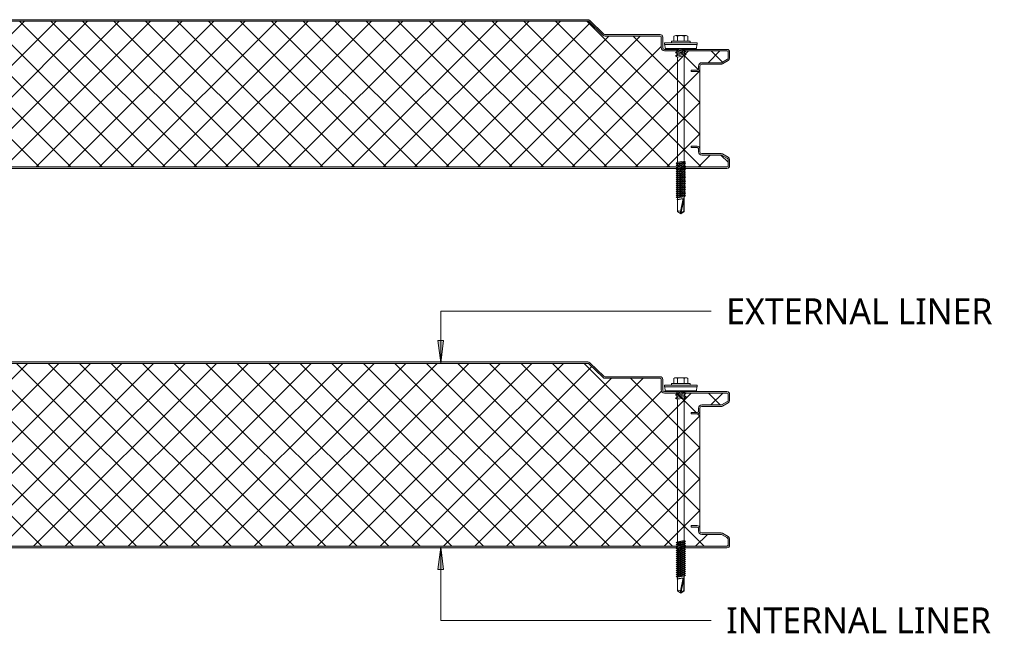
# Model space of a CAD drawing. Header units: millimetres. Extents: x 4168 to 12380, y -1661 to 5648.
# Tile 5 of 6: x 4831 to 5493, y 4772 to 5185. Entities that reach past the tile are written whole.
import ezdxf

# ---------------------------------------------------------------- set-up
doc = ezdxf.new("R2010")
doc.units = ezdxf.units.MM
doc.layers.add('A-DETL-GENF', color=92, linetype='Continuous', lineweight=13)
doc.layers.add('G-ANNO-TEXT', color=231, linetype='Continuous', lineweight=9)
doc.styles.add('Yu Gothic_1', font='Yu Gothic.ttf', dxfattribs={"height": 17.5})

# ---------------------------------------------------------------- blocks, each defined once
blk = doc.blocks.new('HFX 1000 - 1 RIB - FLAT - HFX 1000 100mm - 1 RIB - FLAT-4397890-ALL PANELS')
at = {"layer": 'A-DETL-GENF'}
h = blk.add_hatch(color=256, dxfattribs=at)
h.paths.add_polyline_path([(3.1, 0), (996.41, 0.03), (996.67, 0.06), (997.1, 0.24), (997.48, 0.53), (997.81, 1.03), (997.94, 1.33), (998, 2.18), (998, 5.96), (997.9, 6.53), (997.76, 6.86), (997.48, 7.23), (997, 7.58), (993.22, 9.76), (992.72, 9.95), (992.32, 10), (978.89, 10.04), (978.6, 10.16), (978.35, 10.35), (978.1, 10.75), (978.04, 10.89), (978, 11.47), (978, 13.2), (977.9, 13.76), (977.65, 14.25), (977.48, 14.47), (977, 14.8), (976.67, 14.94), (976.2, 15), (972, 15), (972, 14), (976.41, 13.97), (976.77, 13.76), (976.98, 13.41), (977, 13.2), (977, 11.2), (977.08, 10.63), (977.3, 10.1), (977.65, 9.64), (978.1, 9.29), (978.63, 9.07), (979.2, 9), (992.54, 9), (996.77, 6.53), (996.98, 6.17), (997, 5.96), (996.98, 1.59), (996.77, 1.23), (996.41, 1.03), (996.2, 1), (1.59, 1.03), (1.23, 1.23), (1.03, 1.59), (1, 1.8), (0.98, 9.47), (0.93, 9.87), (0.71, 10.4), (0.36, 10.86), (-0.1, 11.21), (-0.63, 11.43), (-1.2, 11.5), (-20.41, 11.53), (-20.77, 11.73), (-20.97, 12.09), (-21, 12.3), (-20.97, 13.41), (-20.77, 13.77), (-20.41, 13.97), (-20.2, 14), (-16, 14), (-16, 15), (-20.41, 14.97), (-20.67, 14.94), (-21.1, 14.76), (-21.47, 14.47), (-21.76, 14.1), (-21.94, 13.67), (-22, 13.2), (-22, 12.3), (-21.94, 11.83), (-21.76, 11.4), (-21.47, 11.03), (-21, 10.7), (-20.67, 10.56), (-20.2, 10.5), (-0.89, 10.46), (-0.6, 10.34), (-0.35, 10.15), (-0.16, 9.9), (-0.02, 9.47), (0, 9.3), (0.02, 1.68), (0.06, 1.33), (0.24, 0.9), (0.53, 0.53), (1, 0.2), (1.33, 0.06), (1.9, 0), (2.8, 0)])
h.paths.add_polyline_path([(972, 65.19), (976.2, 65.19), (976.67, 65.26), (977.1, 65.44), (977.48, 65.72), (977.76, 66.09), (977.94, 66.53), (978, 67.38), (978.04, 69.31), (978.16, 69.59), (978.35, 69.84), (978.63, 70.05), (978.89, 70.15), (979.2, 70.19), (992.72, 70.25), (992.79, 70.26), (993.22, 70.44), (997.1, 72.67), (997.48, 72.96), (997.76, 73.33), (997.94, 73.77), (998, 74.23), (998, 78.39), (997.9, 78.96), (997.76, 79.29), (997.48, 79.67), (997, 79.99), (996.6, 80.14), (996.13, 80.19), (966.7, 80.16), (966.36, 80.06), (965.76, 79.67), (965.38, 79.4), (964.92, 79.33), (964.47, 79.48), (963.68, 80.04), (963.32, 80.16), (962.95, 80.19), (953.89, 80.24), (953.6, 80.36), (953.35, 80.55), (953.1, 80.94), (953.04, 81.08), (953, 81.39), (953, 88.39), (952.94, 88.86), (952.65, 89.44), (952.48, 89.67), (952, 89.99), (951.67, 90.13), (951.2, 90.19), (913.85, 90.23), (913.56, 90.35), (913.31, 90.53), (903.92, 99.68), (903.55, 99.96), (903.12, 100.14), (902.66, 100.19), (452.66, 100.19), (452.2, 100.14), (451.78, 99.96), (451.41, 99.68), (441.73, 90.34), (441.48, 90.23), (441.17, 90.19), (413.85, 90.23), (413.56, 90.35), (413.07, 90.77), (403.92, 99.68), (403.55, 99.96), (403.12, 100.14), (402.66, 100.19), (-47.66, 100.15), (-47.79, 100.14), (-48.22, 99.96), (-48.59, 99.68), (-55.75, 92.65), (-55.91, 92.31), (-55.99, 91.93), (-55.98, 91.56), (-55.88, 91.19), (-55.7, 90.86), (-55.44, 90.58), (-55.13, 90.37), (-54.77, 90.24), (-53.99, 90.19), (-26.2, 90.15), (-0.57, 82.28), (-0.33, 82.09), (-0.14, 81.82), (-0.04, 81.56), (0, 81.26), (-0.04, 71.08), (-0.16, 70.79), (-0.35, 70.55), (-0.63, 70.34), (-0.89, 70.24), (-1.21, 70.19), (-20.41, 70.17), (-20.67, 70.13), (-21.1, 69.95), (-21.47, 69.67), (-21.76, 69.29), (-21.94, 68.86), (-22, 68.39), (-22, 66.99), (-21.93, 66.5), (-21.76, 66.09), (-21.47, 65.72), (-21.1, 65.44), (-20.67, 65.26), (-20.2, 65.19), (-16, 65.19), (-16, 66.19), (-20.41, 66.22), (-20.77, 66.43), (-20.97, 66.79), (-21, 66.99), (-20.97, 68.6), (-20.77, 68.96), (-20.41, 69.17), (-20.2, 69.19), (-1.2, 69.19), (-0.63, 69.27), (-0.1, 69.49), (0.36, 69.84), (0.71, 70.29), (0.93, 70.83), (1, 71.39), (1, 81.26), (0.93, 81.82), (0.72, 82.34), (0.39, 82.79), (-0.05, 83.14), (-0.56, 83.37), (-26.2, 91.19), (-54.54, 91.21), (-54.82, 91.37), (-54.97, 91.62), (-54.99, 91.87), (-54.88, 92.14), (-54.67, 92.37), (-47.66, 99.19), (402.99, 99.19), (412.62, 89.82), (413.07, 89.48), (413.59, 89.27), (414.15, 89.19), (441.17, 89.19), (441.73, 89.27), (442.26, 89.48), (442.71, 89.82), (452.34, 99.19), (902.99, 99.19), (912.62, 89.82), (913.07, 89.48), (913.59, 89.27), (914.15, 89.19), (951.41, 89.17), (951.77, 88.96), (951.98, 88.6), (952, 88.39), (952, 81.39), (952.1, 80.76), (952.3, 80.29), (952.65, 79.84), (953.1, 79.49), (953.63, 79.27), (954.29, 79.19), (963.35, 79.19), (963.67, 78.83), (964.07, 78.56), (964.52, 78.39), (965, 78.33), (965.66, 78.45), (965.93, 78.56), (966.33, 78.83), (966.65, 79.19), (996.41, 79.17), (996.77, 78.96), (996.98, 78.6), (997, 78.39), (996.98, 74.03), (996.77, 73.67), (996.6, 73.54), (992.54, 71.19), (979.2, 71.19), (978.63, 71.12), (978.1, 70.9), (977.65, 70.55), (977.3, 70.09), (977.08, 69.56), (977, 68.99), (976.98, 66.79), (976.77, 66.43), (976.41, 66.22), (976.2, 66.19), (972, 66.19), (972, 65.26)])
h = blk.add_hatch(dxfattribs=at)
h.set_pattern_fill('FP_3', color=256, style=0, pattern_type=2)
h.set_pattern_definition([(45, (-4310.526, -5084.871), (-10.606602, 10.606602), []), (135, (-4310.526, -5084.871), (-10.606602, -10.606602), [])])
h.paths.add_polyline_path([(1.8, 1), (996.41, 1.03), (996.77, 1.23), (996.9, 1.4), (997, 1.8), (997, 5.96), (996.9, 6.36), (996.6, 6.65), (992.54, 9), (979.2, 9), (978.63, 9.07), (978.1, 9.29), (977.65, 9.64), (977.3, 10.1), (977.08, 10.63), (977, 11.2), (977, 13.2), (976.9, 13.6), (976.6, 13.89), (976.2, 14), (972, 14), (972, 15), (976.2, 15), (976.67, 14.94), (977.1, 14.76), (977.48, 14.47), (977.76, 14.1), (977.94, 13.67), (978, 13.2), (978, 66.99), (977.93, 66.5), (977.76, 66.09), (977.48, 65.72), (977.1, 65.44), (976.67, 65.26), (976.2, 65.19), (972, 65.19), (972, 66.19), (976.41, 66.22), (976.77, 66.43), (976.9, 66.59), (977, 66.99), (977, 68.99), (977.08, 69.56), (977.3, 70.09), (977.65, 70.55), (978.1, 70.9), (978.63, 71.12), (979.2, 71.19), (992.54, 71.19), (996.77, 73.67), (996.9, 73.83), (997, 74.23), (997, 78.39), (996.9, 78.79), (996.6, 79.09), (996.2, 79.19), (966.65, 79.19), (966.33, 78.83), (965.93, 78.56), (965.48, 78.39), (965, 78.33), (964.52, 78.39), (964.07, 78.56), (963.67, 78.83), (963.35, 79.19), (954.2, 79.19), (953.63, 79.27), (953.1, 79.49), (952.65, 79.84), (952.3, 80.29), (952.08, 80.83), (952, 81.39), (952, 88.39), (951.9, 88.79), (951.6, 89.09), (951.2, 89.19), (914.15, 89.19), (913.59, 89.27), (913.07, 89.48), (912.62, 89.82), (902.99, 99.19), (452.34, 99.19), (442.71, 89.82), (442.26, 89.48), (441.73, 89.27), (441.17, 89.19), (414.15, 89.19), (413.59, 89.27), (413.07, 89.48), (412.62, 89.82), (402.99, 99.19), (-47.66, 99.19), (-54.91, 92.11), (-54.97, 91.99), (-54.95, 91.57), (-54.79, 91.34), (-54.54, 91.21), (-54.4, 91.19), (-26.2, 91.19), (-0.56, 83.37), (-0.05, 83.14), (0.39, 82.79), (0.72, 82.34), (0.93, 81.82), (1, 81.26), (1, 71.39), (0.93, 70.83), (0.71, 70.29), (0.36, 69.84), (-0.1, 69.49), (-0.63, 69.27), (-1.2, 69.19), (-20.41, 69.17), (-20.77, 68.96), (-20.89, 68.79), (-21, 68.39), (-21, 66.99), (-20.82, 66.5), (-20.6, 66.3), (-20.2, 66.19), (-16, 66.19), (-16, 65.19), (-20.2, 65.19), (-20.67, 65.26), (-21.1, 65.44), (-21.47, 65.72), (-21.76, 66.09), (-21.94, 66.53), (-22, 66.99), (-22, 13.2), (-21.94, 13.67), (-21.76, 14.1), (-21.47, 14.47), (-21.1, 14.76), (-20.67, 14.94), (-20.2, 15), (-16, 15), (-16, 14), (-20.41, 13.97), (-20.77, 13.77), (-20.89, 13.6), (-21, 13.2), (-21, 12.3), (-20.89, 11.9), (-20.6, 11.61), (-20.2, 11.5), (-1.2, 11.5), (-0.63, 11.43), (-0.1, 11.21), (0.36, 10.86), (0.71, 10.4), (0.93, 9.87), (1, 9.3), (1, 1.8), (1.11, 1.4), (1.4, 1.11), (1.59, 1.03)])
for p, q in [((652.66, 100.19), (452.66, 100.19)), ((902.66, 100.19), (652.66, 100.19)), ((913.31, 90.53), (903.92, 99.68)), ((652.66, 99.19), (452.34, 99.19)), ((902.99, 99.19), (652.66, 99.19)), ((912.62, 89.82), (902.99, 99.19)), ((951.2, 90.19), (914.15, 90.19)), ((951.2, 89.19), (914.15, 89.19)), ((952, 81.39), (952, 88.39)), ((953, 81.39), (953, 88.39)), ((960.52, 88.99), (960.52, 85.66)), ((961.68, 89.51), (968.64, 89.51)), ((962.84, 88.99), (962.84, 85.66)), ((967.48, 88.99), (967.48, 85.66)), ((969.8, 88.99), (969.8, 85.66)), ((976.16, 84.51), (954.16, 84.51)), ((954.16, 84.51), (954.16, 83.51)), ((954.16, 83.51), (976.16, 83.51)), ((962.95, 80.19), (954.2, 80.19)), ((954.41, 83.51), (954.63, 80.82)), ((975.69, 80.82), (954.63, 80.82)), ((971.41, 85.66), (958.91, 85.66)), ((958.91, 85.66), (958.91, 84.51)), ((962.47, 80.82), (962.47, 78.69)), ((967.86, 80.56), (962.47, 79.73)), ((967.86, 79.83), (962.91, 79.07)), ((996.2, 80.19), (967.05, 80.19)), ((967.86, 80.82), (967.86, 79.12)), ((971.41, 84.51), (971.41, 85.66)), ((975.69, 80.82), (975.91, 83.51)), ((976.16, 83.51), (976.16, 84.51)), ((963.35, 79.19), (954.2, 79.19)), ((961.55, 77.89), (968.77, 79.3)), ((962.91, 79.07), (961.55, 77.89)), ((962.91, 77.43), (961.55, 77.89)), ((961.55, 75.52), (968.77, 76.92)), ((962.91, 76.7), (961.55, 75.52)), ((961.55, 75.52), (962.91, 75.05)), ((962.47, 77.58), (962.47, 76.32)), ((962.6, 75.16), (962.92, 74.43)), ((967.41, 78.12), (962.91, 77.43)), ((967.41, 77.39), (962.91, 76.7)), ((962.91, 75.05), (967.41, 75.74)), ((962.92, 74.43), (962.92, 4.43)), ((996.2, 79.19), (966.65, 79.19)), ((968.77, 79.3), (967.41, 78.12)), ((968.77, 76.92), (967.41, 77.39)), ((967.41, 75.74), (968.77, 76.92)), ((967.42, 74.47), (967.79, 76.08)), ((967.42, 5.25), (967.42, 74.47)), ((967.77, 78.43), (967.77, 77.26)), ((992.54, 71.19), (996.6, 73.54)), ((997, 74.23), (997, 78.39)), ((998, 74.23), (998, 78.39)), ((977, 66.99), (977, 68.99)), ((978, 66.99), (978, 68.99)), ((978, 13.2), (978, 66.99)), ((979.2, 71.19), (992.54, 71.19)), ((979.2, 70.19), (992.32, 70.19)), ((993.22, 70.44), (997.1, 72.67)), ((972, 65.19), (972, 66.19)), ((972, 66.19), (976.2, 66.19)), ((976.2, 65.19), (972, 65.19)), ((972, 14), (972, 15)), ((972, 15), (976.2, 15)), ((976.2, 14), (972, 14)), ((977, 11.2), (977, 13.2)), ((978, 11.2), (978, 13.2)), ((992.32, 10), (979.2, 10)), ((992.54, 9), (979.2, 9)), ((996.6, 6.65), (992.54, 9)), ((997.1, 7.52), (993.22, 9.76)), ((1.8, 1), (996.2, 1)), ((1.8, 0), (996.2, 0)), ((962.01, 3.34), (968.31, 4.56)), ((962.91, 4.12), (962.01, 3.34)), ((962.01, 3.34), (962.91, 3.03)), ((962.01, 1.99), (968.31, 3.22)), ((962.91, 2.77), (962.01, 1.99)), ((962.01, 1.99), (962.91, 1.68)), ((962.01, 0.65), (963.11, 0.86)), ((962.01, 0.65), (962.91, 0.34)), ((962.91, 0.08), (962.01, -0.7)), ((962.4, 0.72), (962.99, 1.19)), ((962.91, 4.12), (967.41, 4.87)), ((962.91, 3.03), (967.41, 3.78)), ((967.41, 3.53), (962.91, 2.77)), ((967.41, 2.44), (962.91, 1.68)), ((967.41, 2.18), (962.91, 1.43)), ((962.91, 0.08), (963.76, 0.22)), ((962.92, 0.82), (968.31, 1.87)), ((963.76, 0.22), (967.41, 0.83)), ((968.31, 0.52), (964.26, -0.26)), ((968.31, 0.52), (967.18, 0.91)), ((968.31, 1.87), (967.24, 0.81)), ((968.31, 4.56), (967.41, 4.87)), ((968.31, 4.56), (967.41, 3.78)), ((968.31, 3.22), (967.41, 3.53)), ((968.31, 3.22), (967.41, 2.44)), ((968.31, 1.87), (967.41, 2.18)), ((968.31, 0.52), (967.41, -0.26)), ((997, 1.8), (997, 5.96)), ((998, 1.8), (998, 5.96)), ((964.26, -0.26), (962.01, -0.7)), ((962.01, -0.7), (962.91, -1.01)), ((962.91, -1.27), (962.01, -2.05)), ((962.01, -2.05), (965.4, -1.39)), ((962.01, -2.05), (962.91, -2.36)), ((962.01, -3.39), (966.55, -2.51)), ((962.91, -2.61), (962.01, -3.39)), ((962.01, -3.39), (962.91, -3.7)), ((962.91, -3.96), (962.01, -4.74)), ((962.01, -4.74), (965.4, -4.08)), ((962.01, -4.74), (962.91, -5.05)), ((962.91, -5.31), (962.01, -6.09)), ((962.01, -6.09), (965.4, -5.43)), ((962.01, -6.09), (962.91, -6.4)), ((962.91, -1.01), (964.71, -0.71)), ((964.93, -0.93), (962.91, -1.27)), ((965.88, -1.86), (962.91, -2.36)), ((966.11, -2.08), (962.91, -2.61)), ((962.91, -3.7), (967.06, -3.01)), ((964.93, -3.62), (962.91, -3.96)), ((965.88, -4.55), (962.91, -5.05)), ((964.93, -4.97), (962.91, -5.31)), ((965.88, -5.9), (962.91, -6.4)), ((964.93, -6.31), (962.91, -6.65)), ((964.71, -0.71), (967.41, -0.26)), ((967.41, -0.51), (965.25, -0.87)), ((967.41, -3.21), (965.25, -3.57)), ((967.41, -4.56), (965.25, -4.92)), ((967.41, -5.9), (965.25, -6.26)), ((965.4, -1.39), (968.31, -0.82)), ((965.4, -4.08), (968.31, -3.52)), ((965.4, -5.43), (968.31, -4.87)), ((965.4, -6.77), (968.31, -6.21)), ((967.41, -1.6), (965.88, -1.86)), ((967.41, -4.3), (965.88, -4.55)), ((967.41, -5.65), (965.88, -5.9)), ((967.41, -1.86), (966.11, -2.08)), ((966.55, -2.51), (968.31, -2.17)), ((968.31, -2.17), (967.38, -2.96)), ((968.31, -0.82), (967.41, -0.51)), ((968.31, -0.82), (967.41, -1.6)), ((968.31, -2.17), (967.41, -1.86)), ((968.31, -3.52), (967.41, -3.21)), ((968.31, -3.52), (967.41, -4.3)), ((968.31, -4.87), (967.41, -4.56)), ((968.31, -4.87), (967.41, -5.65)), ((968.31, -6.21), (967.41, -5.9)), ((968.31, -6.21), (967.41, -6.99)), ((962.91, -6.65), (962.01, -7.43)), ((962.01, -7.43), (965.4, -6.77)), ((962.01, -7.43), (962.91, -7.74)), ((962.91, -8), (962.01, -8.78)), ((962.01, -8.78), (965.4, -8.12)), ((962.01, -8.78), (962.91, -9.09)), ((962.91, -9.35), (962.01, -10.13)), ((962.01, -10.13), (965.4, -9.47)), ((962.01, -10.13), (962.91, -10.44)), ((962.91, -10.69), (962.01, -11.47)), ((962.01, -11.47), (965.4, -10.81)), ((962.01, -11.47), (962.91, -11.78)), ((962.91, -12.04), (962.01, -12.82)), ((962.01, -12.82), (965.4, -12.16)), ((962.01, -12.82), (962.91, -13.13)), ((965.88, -7.25), (962.91, -7.74)), ((964.93, -7.66), (962.91, -8)), ((965.88, -8.59), (962.91, -9.09)), ((964.93, -9.01), (962.91, -9.35)), ((965.88, -9.94), (962.91, -10.44)), ((964.93, -10.35), (962.91, -10.69)), ((965.88, -11.29), (962.91, -11.78)), ((964.93, -11.7), (962.91, -12.04)), ((965.88, -12.63), (962.91, -13.13)), ((964.93, -13.05), (962.91, -13.39)), ((967.41, -7.25), (965.25, -7.61)), ((967.41, -8.59), (965.25, -8.95)), ((967.41, -9.94), (965.25, -10.3)), ((967.41, -11.29), (965.25, -11.65)), ((967.41, -12.63), (965.25, -12.99)), ((965.4, -8.12), (968.31, -7.56)), ((965.4, -9.47), (968.31, -8.9)), ((965.4, -10.81), (968.31, -10.25)), ((965.4, -12.16), (968.31, -11.6)), ((965.4, -13.51), (968.31, -12.94)), ((967.41, -6.99), (965.88, -7.25)), ((967.41, -8.34), (965.88, -8.59)), ((967.41, -9.68), (965.88, -9.94)), ((967.41, -11.03), (965.88, -11.29)), ((967.41, -12.38), (965.88, -12.63)), ((968.31, -7.56), (967.41, -7.25)), ((968.31, -7.56), (967.41, -8.34)), ((968.31, -8.9), (967.41, -8.59)), ((968.31, -8.9), (967.41, -9.68)), ((968.31, -10.25), (967.41, -9.94)), ((968.31, -10.25), (967.41, -11.03)), ((968.31, -11.6), (967.41, -11.29)), ((968.31, -11.6), (967.41, -12.38)), ((968.31, -12.94), (967.41, -12.63)), ((968.31, -12.94), (967.41, -13.72)), ((962.91, -13.39), (962.01, -14.17)), ((962.01, -14.17), (965.4, -13.51)), ((962.01, -14.17), (962.91, -14.48)), ((962.91, -14.73), (962.01, -15.51)), ((962.01, -15.51), (965.4, -14.85)), ((962.01, -15.51), (962.91, -15.82)), ((962.91, -16.08), (962.01, -16.86)), ((962.01, -16.86), (965.4, -16.2)), ((962.01, -16.86), (962.91, -17.17)), ((962.91, -17.43), (962.01, -18.21)), ((962.01, -18.21), (965.4, -17.55)), ((962.01, -18.21), (962.91, -18.52)), ((962.91, -18.77), (962.01, -19.55)), ((962.01, -19.55), (965.4, -18.89)), ((962.01, -19.55), (962.91, -19.86)), ((965.88, -13.98), (962.91, -14.48)), ((964.93, -14.39), (962.91, -14.73)), ((965.88, -15.33), (962.91, -15.82)), ((964.93, -15.74), (962.91, -16.08)), ((965.88, -16.67), (962.91, -17.17)), ((964.93, -17.09), (962.91, -17.43)), ((965.88, -18.02), (962.91, -18.52)), ((964.93, -18.43), (962.91, -18.77)), ((965.88, -19.37), (962.91, -19.86)), ((962.91, -19.86), (962.91, -20.79)), ((967.41, -13.98), (965.25, -14.34)), ((967.41, -15.33), (965.25, -15.69)), ((967.41, -16.67), (965.25, -17.03)), ((967.41, -18.02), (965.25, -18.38)), ((965.4, -14.85), (968.31, -14.29)), ((965.4, -16.2), (968.31, -15.64)), ((965.4, -17.55), (968.31, -16.98)), ((965.4, -18.89), (968.31, -18.33)), ((967.41, -13.72), (965.88, -13.98)), ((967.41, -15.07), (965.88, -15.33)), ((967.41, -16.42), (965.88, -16.67)), ((967.41, -17.76), (965.88, -18.02)), ((967.41, -19.11), (965.88, -19.37)), ((968.31, -14.29), (967.41, -13.98)), ((968.31, -14.29), (967.41, -15.07)), ((968.31, -15.64), (967.41, -15.33)), ((968.31, -15.64), (967.41, -16.42)), ((968.31, -16.98), (967.41, -16.67)), ((968.31, -16.98), (967.41, -17.76)), ((968.31, -18.33), (967.41, -18.02)), ((968.31, -18.33), (967.41, -19.11)), ((967.41, -28.95), (967.41, -19.11)), ((966.65, -20.13), (962.52, -20.86)), ((962.58, -21.18), (966.59, -20.4)), ((962.91, -21.38), (962.91, -28.95)), ((964.82, -28.95), (966.65, -20.13)), ((967.29, -20.27), (965.16, -30.52)), ((967.15, -20.95), (967.15, -28.81)), ((962.91, -28.95), (965.16, -30.52)), ((965.16, -30.52), (964.82, -28.95)), ((965.16, -30.52), (967.41, -28.95)), ((967.15, -28.81), (965.24, -30.15))]:
    blk.add_line(p, q, dxfattribs=at)
for centre, radius, start, end in [((902.66, 98.39), 1.8, 45.75851, 90), ((914.15, 91.39), 2.2, 225.75851, 270), ((914.15, 91.39), 1.2, 225.75851, 270), ((951.2, 88.39), 1.8, 360, 90), ((951.2, 88.39), 0.8, 0, 90), ((951.2, 88.39), 0.8, 360, 30), ((961.68, 87.97), 1.54, 41.33192, 138.66808), ((965.16, 84.12), 5.39, 64.5175, 115.4825), ((968.64, 87.97), 1.54, 41.33192, 138.66808), ((954.2, 81.39), 2.2, 180, 270), ((954.2, 81.39), 1.2, 180, 270), ((962.95, 78.39), 1.8, 42.59759, 90), ((965, 80.33), 1, 224.64561, 318.97384), ((967.05, 78.39), 1.8, 90, 135.37559), ((996.2, 78.39), 1.8, 360, 90), ((965, 80.33), 2, 214.5, 325.5), ((996.2, 78.39), 0.8, 0, 90), ((996.2, 74.23), 0.8, 300, 0), ((996.2, 78.39), 0.8, 360, 30), ((996.2, 74.23), 0.8, 330, 360), ((996.2, 74.23), 1.8, 300, 0), ((976.2, 66.99), 1.8, 270, 360), ((976.2, 66.99), 0.8, 270, 0), ((976.2, 66.99), 0.8, 330, 0), ((979.2, 68.99), 2.2, 90, 180), ((979.2, 68.99), 1.2, 90, 180), ((992.32, 71.99), 1.8, 270, 300), ((976.2, 13.2), 1.8, 0, 90), ((976.2, 13.2), 0.8, 0, 90), ((976.2, 13.2), 0.8, 360, 30), ((979.2, 11.2), 2.2, 180, 270), ((979.2, 11.2), 1.2, 180, 270), ((992.32, 8.2), 1.8, 60, 90), ((996.2, 5.96), 0.8, 0, 60), ((996.2, 5.96), 1.8, 0, 60), ((996.2, 1.8), 1.8, 270, 0), ((996.2, 1.8), 0.8, 270, 360), ((996.2, 5.96), 0.8, 0, 30), ((996.2, 1.8), 0.8, 330, 0), ((963.86, -29.98), 1.41, 47.27556, 132.72444)]:
    blk.add_arc(centre, radius, start, end, dxfattribs=at)
blk = doc.blocks.new('HFX 1000 - 1 RIB - FLAT - HFX 1000 125mm - 1 RIB - FLAT-4397892-ALL PANELS')
at = {"layer": 'A-DETL-GENF'}
h = blk.add_hatch(color=256, dxfattribs=at)
h.paths.add_polyline_path([(3.1, 0), (996.41, 0.03), (996.67, 0.06), (997.1, 0.24), (997.48, 0.53), (997.81, 1.03), (997.94, 1.33), (998, 2.18), (998, 5.96), (997.9, 6.53), (997.76, 6.86), (997.48, 7.23), (997, 7.58), (993.22, 9.76), (992.72, 9.95), (992.32, 10), (978.89, 10.04), (978.6, 10.16), (978.35, 10.35), (978.1, 10.75), (978.04, 10.89), (978, 11.47), (978, 13.2), (977.9, 13.76), (977.65, 14.25), (977.48, 14.47), (977, 14.8), (976.67, 14.94), (976.2, 15), (972, 15), (972, 14), (976.41, 13.97), (976.77, 13.76), (976.98, 13.41), (977, 13.2), (977, 11.2), (977.08, 10.63), (977.3, 10.1), (977.65, 9.64), (978.1, 9.29), (978.63, 9.07), (979.2, 9), (992.54, 9), (996.77, 6.53), (996.98, 6.17), (997, 5.96), (996.98, 1.59), (996.77, 1.23), (996.41, 1.03), (996.2, 1), (1.59, 1.03), (1.23, 1.23), (1.03, 1.59), (1, 1.8), (1, 9.3), (0.93, 9.87), (0.71, 10.4), (0.36, 10.86), (-0.1, 11.21), (-0.63, 11.43), (-1.2, 11.5), (-20.41, 11.53), (-20.77, 11.73), (-20.97, 12.09), (-21, 12.3), (-20.97, 13.41), (-20.77, 13.77), (-20.41, 13.97), (-20.2, 14), (-16, 14), (-16, 15), (-20.41, 14.97), (-20.67, 14.94), (-21.1, 14.76), (-21.47, 14.47), (-21.76, 14.1), (-21.94, 13.67), (-22, 13.2), (-22, 12.3), (-21.94, 11.83), (-21.76, 11.4), (-21.47, 11.03), (-21, 10.7), (-20.67, 10.56), (-20.2, 10.5), (-0.89, 10.46), (-0.6, 10.34), (-0.35, 10.15), (-0.16, 9.9), (-0.04, 9.61), (0, 9.3), (0.02, 1.68), (0.06, 1.33), (0.24, 0.9), (0.53, 0.53), (1, 0.2), (1.33, 0.06), (1.9, 0), (2.8, 0)])
h.paths.add_polyline_path([(972, 90.19), (976.2, 90.19), (976.67, 90.26), (977.1, 90.44), (977.48, 90.72), (977.76, 91.09), (977.94, 91.53), (978, 91.99), (978.04, 94.31), (978.16, 94.59), (978.35, 94.84), (978.63, 95.05), (978.89, 95.15), (979.2, 95.19), (992.72, 95.25), (992.79, 95.26), (993.22, 95.44), (997.1, 97.67), (997.48, 97.96), (997.76, 98.33), (997.94, 98.77), (998, 99.23), (998, 103.39), (997.9, 103.96), (997.76, 104.29), (997.48, 104.67), (997, 104.99), (996.6, 105.14), (996.13, 105.19), (966.7, 105.16), (966.36, 105.06), (965.76, 104.67), (965.38, 104.4), (964.92, 104.33), (964.47, 104.48), (963.68, 105.04), (963.32, 105.16), (962.95, 105.19), (953.89, 105.24), (953.6, 105.36), (953.35, 105.55), (953.1, 105.94), (953.04, 106.08), (953, 106.39), (953, 113.39), (952.94, 113.86), (952.65, 114.44), (952.48, 114.67), (952, 114.99), (951.67, 115.13), (951.2, 115.19), (913.85, 115.23), (913.56, 115.35), (913.31, 115.53), (903.92, 124.68), (903.55, 124.96), (903.12, 125.14), (902.66, 125.19), (452.66, 125.19), (452.2, 125.14), (451.78, 124.96), (451.41, 124.68), (441.73, 115.34), (441.48, 115.23), (441.17, 115.19), (413.85, 115.23), (413.56, 115.35), (413.07, 115.77), (403.92, 124.68), (403.55, 124.96), (403.12, 125.14), (402.66, 125.19), (-47.66, 125.15), (-47.79, 125.14), (-48.22, 124.96), (-48.59, 124.68), (-55.75, 117.65), (-55.95, 117.11), (-55.99, 116.93), (-55.98, 116.56), (-55.79, 116.02), (-55.7, 115.86), (-55.44, 115.58), (-55.13, 115.37), (-54.77, 115.24), (-53.99, 115.19), (-26.2, 115.15), (-0.57, 107.28), (-0.33, 107.09), (-0.14, 106.82), (-0.04, 106.56), (0, 106.26), (-0.04, 96.08), (-0.16, 95.79), (-0.35, 95.55), (-0.63, 95.34), (-0.89, 95.24), (-1.21, 95.19), (-20.41, 95.17), (-20.67, 95.13), (-21.1, 94.95), (-21.47, 94.67), (-21.76, 94.29), (-21.94, 93.86), (-22, 93.39), (-22, 91.99), (-21.94, 91.53), (-21.76, 91.09), (-21.47, 90.72), (-21.1, 90.44), (-20.67, 90.26), (-20.2, 90.19), (-16, 90.19), (-16, 91.19), (-20.41, 91.22), (-20.77, 91.43), (-20.97, 91.79), (-21, 91.99), (-20.97, 93.6), (-20.77, 93.96), (-20.41, 94.17), (-20.2, 94.19), (-1.2, 94.19), (-0.63, 94.27), (-0.1, 94.49), (0.36, 94.84), (0.71, 95.29), (0.93, 95.83), (1, 96.39), (1, 106.26), (0.93, 106.83), (0.72, 107.34), (0.39, 107.79), (-0.05, 108.14), (-0.56, 108.37), (-26.2, 116.19), (-54.54, 116.21), (-54.82, 116.37), (-54.95, 116.57), (-54.99, 116.87), (-54.88, 117.14), (-54.67, 117.37), (-47.66, 124.19), (402.99, 124.19), (412.62, 114.82), (413.07, 114.48), (413.59, 114.27), (414.15, 114.19), (441.17, 114.19), (441.73, 114.27), (442.26, 114.48), (442.71, 114.82), (452.34, 124.19), (902.99, 124.19), (912.62, 114.82), (913.07, 114.48), (913.59, 114.27), (914.15, 114.19), (951.41, 114.17), (951.77, 113.96), (951.98, 113.6), (952, 113.39), (952, 106.39), (952.08, 105.83), (952.3, 105.29), (952.65, 104.84), (953.1, 104.49), (953.63, 104.27), (954.29, 104.19), (963.35, 104.19), (963.67, 103.83), (964.07, 103.56), (964.52, 103.39), (965, 103.33), (965.66, 103.45), (965.93, 103.56), (966.33, 103.83), (966.65, 104.19), (996.41, 104.17), (996.77, 103.96), (996.98, 103.6), (997, 103.39), (996.98, 99.03), (996.77, 98.67), (996.6, 98.54), (992.54, 96.19), (979.2, 96.19), (978.63, 96.12), (978.1, 95.9), (977.65, 95.55), (977.3, 95.09), (977.08, 94.56), (977, 93.87), (976.98, 91.79), (976.77, 91.43), (976.41, 91.22), (976.2, 91.19), (972, 91.19), (972, 90.26)])
h = blk.add_hatch(dxfattribs=at)
h.set_pattern_fill('FP_4', color=256, style=0, pattern_type=2)
h.set_pattern_definition([(45, (-4310.526, -4829.38), (-10.606602, 10.606602), []), (135, (-4310.526, -4829.38), (-10.606602, -10.606602), [])])
h.paths.add_polyline_path([(3.1, 1), (996.41, 1.03), (996.77, 1.23), (996.9, 1.4), (997, 1.8), (997, 5.96), (996.9, 6.36), (996.6, 6.65), (992.54, 9), (979.2, 9), (978.63, 9.07), (978.1, 9.29), (977.65, 9.64), (977.3, 10.1), (977.08, 10.63), (977, 11.2), (977, 13.2), (976.9, 13.6), (976.6, 13.89), (976.2, 14), (972, 14), (972, 15), (976.2, 15), (976.67, 14.94), (977.1, 14.76), (977.48, 14.47), (977.76, 14.1), (977.94, 13.67), (978, 13.2), (978, 91.99), (977.94, 91.53), (977.76, 91.09), (977.48, 90.72), (977.1, 90.44), (976.67, 90.26), (976.2, 90.19), (972, 90.19), (972, 91.19), (976.41, 91.22), (976.77, 91.43), (976.9, 91.59), (977, 91.99), (977, 93.99), (977.08, 94.56), (977.3, 95.09), (977.65, 95.55), (978.1, 95.9), (978.63, 96.12), (979.2, 96.19), (992.54, 96.19), (996.77, 98.67), (996.9, 98.83), (997, 99.23), (997, 103.39), (996.9, 103.79), (996.6, 104.09), (996.2, 104.19), (966.65, 104.19), (966.33, 103.83), (965.93, 103.56), (965.48, 103.39), (965, 103.33), (964.52, 103.39), (964.07, 103.56), (963.67, 103.83), (963.35, 104.19), (954.2, 104.19), (953.63, 104.27), (953.1, 104.49), (952.65, 104.84), (952.3, 105.29), (952.08, 105.83), (952, 106.39), (952, 113.39), (951.9, 113.79), (951.6, 114.09), (951.2, 114.19), (914.15, 114.19), (913.59, 114.27), (913.07, 114.48), (912.62, 114.82), (902.99, 124.19), (452.34, 124.19), (442.71, 114.82), (442.26, 114.48), (441.73, 114.27), (441.17, 114.19), (414.15, 114.19), (413.59, 114.27), (413.07, 114.48), (412.62, 114.82), (402.99, 124.19), (-47.66, 124.19), (-54.91, 117.11), (-54.97, 116.99), (-54.95, 116.57), (-54.79, 116.34), (-54.54, 116.21), (-54.4, 116.19), (-26.2, 116.19), (-0.56, 108.37), (-0.04, 108.13), (0.39, 107.79), (0.72, 107.34), (0.93, 106.82), (1, 106.26), (1, 96.39), (0.93, 95.83), (0.71, 95.29), (0.36, 94.84), (-0.1, 94.49), (-0.63, 94.27), (-1.2, 94.19), (-20.41, 94.17), (-20.77, 93.96), (-20.89, 93.79), (-21, 93.39), (-21, 91.99), (-20.89, 91.59), (-20.6, 91.3), (-20.2, 91.19), (-16, 91.19), (-16, 90.19), (-20.2, 90.19), (-20.67, 90.26), (-21.1, 90.44), (-21.47, 90.72), (-21.76, 91.09), (-21.94, 91.53), (-22, 91.99), (-22, 13.2), (-21.94, 13.67), (-21.76, 14.1), (-21.47, 14.47), (-21.1, 14.76), (-20.67, 14.94), (-20.2, 15), (-16, 15), (-16, 14), (-20.41, 13.97), (-20.77, 13.77), (-20.89, 13.6), (-21, 13.2), (-21, 12.3), (-20.89, 11.9), (-20.6, 11.61), (-20.2, 11.5), (-1.2, 11.5), (-0.63, 11.43), (-0.1, 11.21), (0.36, 10.86), (0.71, 10.4), (0.93, 9.87), (1, 9.3), (1, 1.8), (1.11, 1.4), (1.4, 1.11), (1.8, 1)])
for p, q in [((652.66, 124.19), (452.34, 124.19)), ((652.66, 125.19), (452.66, 125.19)), ((902.66, 125.19), (652.66, 125.19)), ((902.99, 124.19), (652.66, 124.19)), ((912.62, 114.82), (902.99, 124.19)), ((913.31, 115.53), (903.92, 124.68)), ((951.2, 115.19), (914.15, 115.19)), ((951.2, 114.19), (914.15, 114.19)), ((952, 106.39), (952, 113.39)), ((953, 106.39), (953, 113.39)), ((960.52, 113.99), (960.52, 110.66)), ((961.68, 114.51), (968.64, 114.51)), ((962.84, 113.99), (962.84, 110.66)), ((967.48, 113.99), (967.48, 110.66)), ((969.8, 113.99), (969.8, 110.66)), ((976.16, 109.51), (954.16, 109.51)), ((954.16, 109.51), (954.16, 108.51)), ((954.16, 108.51), (976.16, 108.51)), ((954.41, 108.51), (954.63, 105.82)), ((971.41, 110.66), (958.91, 110.66)), ((958.91, 110.66), (958.91, 109.51)), ((971.41, 109.51), (971.41, 110.66)), ((975.69, 105.82), (975.91, 108.51)), ((976.16, 108.51), (976.16, 109.51)), ((962.95, 105.19), (954.2, 105.19)), ((963.35, 104.19), (954.2, 104.19)), ((975.69, 105.82), (954.63, 105.82)), ((961.55, 102.89), (968.77, 104.3)), ((962.91, 104.07), (961.55, 102.89)), ((962.91, 102.43), (961.55, 102.89)), ((961.55, 100.52), (968.77, 101.92)), ((962.91, 101.7), (961.55, 100.52)), ((961.55, 100.52), (962.91, 100.05)), ((962.47, 105.82), (962.47, 103.69)), ((967.86, 105.56), (962.47, 104.73)), ((962.47, 102.58), (962.47, 101.32)), ((962.6, 100.16), (962.92, 99.43)), ((967.86, 104.83), (962.91, 104.07)), ((967.41, 103.12), (962.91, 102.43)), ((967.41, 102.39), (962.91, 101.7)), ((962.91, 100.05), (967.41, 100.74)), ((962.92, 99.43), (962.92, 4.43)), ((996.2, 104.19), (966.65, 104.19)), ((996.2, 105.19), (967.05, 105.19)), ((968.77, 104.3), (967.41, 103.12)), ((968.77, 101.92), (967.41, 102.39)), ((967.41, 100.74), (968.77, 101.92)), ((967.42, 99.47), (967.79, 101.08)), ((967.42, 5.25), (967.42, 99.47)), ((967.77, 103.43), (967.77, 102.26)), ((967.86, 105.82), (967.86, 104.12)), ((997, 99.23), (997, 103.39)), ((998, 99.23), (998, 103.39)), ((977, 91.99), (977, 93.99)), ((978, 91.99), (978, 93.99)), ((979.2, 96.19), (992.54, 96.19)), ((979.2, 95.19), (992.32, 95.19)), ((992.54, 96.19), (996.6, 98.54)), ((993.22, 95.44), (997.1, 97.67)), ((972, 90.19), (972, 91.19)), ((972, 91.19), (976.2, 91.19)), ((976.2, 90.19), (972, 90.19)), ((978, 13.2), (978, 91.99)), ((972, 14), (972, 15)), ((972, 15), (976.2, 15)), ((976.2, 14), (972, 14)), ((977, 11.2), (977, 13.2)), ((978, 11.2), (978, 13.2)), ((992.32, 10), (979.2, 10)), ((992.54, 9), (979.2, 9)), ((996.6, 6.65), (992.54, 9)), ((997.1, 7.52), (993.22, 9.76)), ((1.8, 1), (996.2, 1)), ((1.8, 0), (996.2, 0)), ((962.01, 3.34), (968.31, 4.56)), ((962.91, 4.12), (962.01, 3.34)), ((962.01, 3.34), (962.91, 3.03)), ((962.01, 1.99), (968.31, 3.22)), ((962.91, 2.77), (962.01, 1.99)), ((962.01, 1.99), (962.91, 1.68)), ((962.01, 0.65), (963.11, 0.86)), ((962.01, 0.65), (962.91, 0.34)), ((962.91, 0.08), (962.01, -0.7)), ((962.4, 0.72), (962.99, 1.19)), ((962.91, 4.12), (967.41, 4.87)), ((962.91, 3.03), (967.41, 3.78)), ((967.41, 3.53), (962.91, 2.77)), ((967.41, 2.44), (962.91, 1.68)), ((967.41, 2.18), (962.91, 1.43)), ((962.91, 0.08), (963.76, 0.22)), ((962.92, 0.82), (968.31, 1.87)), ((963.76, 0.22), (967.41, 0.83)), ((968.31, 0.52), (964.26, -0.26)), ((968.31, 0.52), (967.18, 0.91)), ((968.31, 1.87), (967.24, 0.81)), ((968.31, 4.56), (967.41, 4.87)), ((968.31, 4.56), (967.41, 3.78)), ((968.31, 3.22), (967.41, 3.53)), ((968.31, 3.22), (967.41, 2.44)), ((968.31, 1.87), (967.41, 2.18)), ((968.31, 0.52), (967.41, -0.26)), ((997, 1.8), (997, 5.96)), ((998, 1.8), (998, 5.96)), ((964.26, -0.26), (962.01, -0.7)), ((962.01, -0.7), (962.91, -1.01)), ((962.91, -1.27), (962.01, -2.05)), ((962.01, -2.05), (965.4, -1.39)), ((962.01, -2.05), (962.91, -2.36)), ((962.01, -3.39), (966.55, -2.51)), ((962.91, -2.61), (962.01, -3.39)), ((962.01, -3.39), (962.91, -3.7)), ((962.91, -3.96), (962.01, -4.74)), ((962.01, -4.74), (965.4, -4.08)), ((962.01, -4.74), (962.91, -5.05)), ((962.91, -5.31), (962.01, -6.09)), ((962.01, -6.09), (965.4, -5.43)), ((962.01, -6.09), (962.91, -6.4)), ((962.91, -1.01), (964.71, -0.71)), ((964.93, -0.93), (962.91, -1.27)), ((965.88, -1.86), (962.91, -2.36)), ((966.11, -2.08), (962.91, -2.61)), ((962.91, -3.7), (967.06, -3.01)), ((964.93, -3.62), (962.91, -3.96)), ((965.88, -4.55), (962.91, -5.05)), ((964.93, -4.97), (962.91, -5.31)), ((965.88, -5.9), (962.91, -6.4)), ((964.93, -6.31), (962.91, -6.65)), ((964.71, -0.71), (967.41, -0.26)), ((967.41, -0.51), (965.25, -0.87)), ((967.41, -3.21), (965.25, -3.57)), ((967.41, -4.56), (965.25, -4.92)), ((967.41, -5.9), (965.25, -6.26)), ((965.4, -1.39), (968.31, -0.82)), ((965.4, -4.08), (968.31, -3.52)), ((965.4, -5.43), (968.31, -4.87)), ((965.4, -6.77), (968.31, -6.21)), ((967.41, -1.6), (965.88, -1.86)), ((967.41, -4.3), (965.88, -4.55)), ((967.41, -5.65), (965.88, -5.9)), ((967.41, -1.86), (966.11, -2.08)), ((966.55, -2.51), (968.31, -2.17)), ((968.31, -2.17), (967.38, -2.96)), ((968.31, -0.82), (967.41, -0.51)), ((968.31, -0.82), (967.41, -1.6)), ((968.31, -2.17), (967.41, -1.86)), ((968.31, -3.52), (967.41, -3.21)), ((968.31, -3.52), (967.41, -4.3)), ((968.31, -4.87), (967.41, -4.56)), ((968.31, -4.87), (967.41, -5.65)), ((968.31, -6.21), (967.41, -5.9)), ((968.31, -6.21), (967.41, -6.99)), ((962.91, -6.65), (962.01, -7.43)), ((962.01, -7.43), (965.4, -6.77)), ((962.01, -7.43), (962.91, -7.74)), ((962.91, -8), (962.01, -8.78)), ((962.01, -8.78), (965.4, -8.12)), ((962.01, -8.78), (962.91, -9.09)), ((962.91, -9.35), (962.01, -10.13)), ((962.01, -10.13), (965.4, -9.47)), ((962.01, -10.13), (962.91, -10.44)), ((962.91, -10.69), (962.01, -11.47)), ((962.01, -11.47), (965.4, -10.81)), ((962.01, -11.47), (962.91, -11.78)), ((962.91, -12.04), (962.01, -12.82)), ((962.01, -12.82), (965.4, -12.16)), ((962.01, -12.82), (962.91, -13.13)), ((965.88, -7.25), (962.91, -7.74)), ((964.93, -7.66), (962.91, -8)), ((965.88, -8.59), (962.91, -9.09)), ((964.93, -9.01), (962.91, -9.35)), ((965.88, -9.94), (962.91, -10.44)), ((964.93, -10.35), (962.91, -10.69)), ((965.88, -11.29), (962.91, -11.78)), ((964.93, -11.7), (962.91, -12.04)), ((965.88, -12.63), (962.91, -13.13)), ((964.93, -13.05), (962.91, -13.39)), ((967.41, -7.25), (965.25, -7.61)), ((967.41, -8.59), (965.25, -8.95)), ((967.41, -9.94), (965.25, -10.3)), ((967.41, -11.29), (965.25, -11.65)), ((967.41, -12.63), (965.25, -12.99)), ((965.4, -8.12), (968.31, -7.56)), ((965.4, -9.47), (968.31, -8.9)), ((965.4, -10.81), (968.31, -10.25)), ((965.4, -12.16), (968.31, -11.6)), ((965.4, -13.51), (968.31, -12.94)), ((967.41, -6.99), (965.88, -7.25)), ((967.41, -8.34), (965.88, -8.59)), ((967.41, -9.68), (965.88, -9.94)), ((967.41, -11.03), (965.88, -11.29)), ((967.41, -12.38), (965.88, -12.63)), ((968.31, -7.56), (967.41, -7.25)), ((968.31, -7.56), (967.41, -8.34)), ((968.31, -8.9), (967.41, -8.59)), ((968.31, -8.9), (967.41, -9.68)), ((968.31, -10.25), (967.41, -9.94)), ((968.31, -10.25), (967.41, -11.03)), ((968.31, -11.6), (967.41, -11.29)), ((968.31, -11.6), (967.41, -12.38)), ((968.31, -12.94), (967.41, -12.63)), ((968.31, -12.94), (967.41, -13.72)), ((962.91, -13.39), (962.01, -14.17)), ((962.01, -14.17), (965.4, -13.51)), ((962.01, -14.17), (962.91, -14.48)), ((962.91, -14.73), (962.01, -15.51)), ((962.01, -15.51), (965.4, -14.85)), ((962.01, -15.51), (962.91, -15.82)), ((962.91, -16.08), (962.01, -16.86)), ((962.01, -16.86), (965.4, -16.2)), ((962.01, -16.86), (962.91, -17.17)), ((962.91, -17.43), (962.01, -18.21)), ((962.01, -18.21), (965.4, -17.55)), ((962.01, -18.21), (962.91, -18.52)), ((962.91, -18.77), (962.01, -19.55)), ((962.01, -19.55), (965.4, -18.89)), ((962.01, -19.55), (962.91, -19.86)), ((965.88, -13.98), (962.91, -14.48)), ((964.93, -14.39), (962.91, -14.73)), ((965.88, -15.33), (962.91, -15.82)), ((964.93, -15.74), (962.91, -16.08)), ((965.88, -16.67), (962.91, -17.17)), ((964.93, -17.09), (962.91, -17.43)), ((965.88, -18.02), (962.91, -18.52)), ((964.93, -18.43), (962.91, -18.77)), ((965.88, -19.37), (962.91, -19.86)), ((962.91, -19.86), (962.91, -20.79)), ((967.41, -13.98), (965.25, -14.34)), ((967.41, -15.33), (965.25, -15.69)), ((967.41, -16.67), (965.25, -17.03)), ((967.41, -18.02), (965.25, -18.38)), ((965.4, -14.85), (968.31, -14.29)), ((965.4, -16.2), (968.31, -15.64)), ((965.4, -17.55), (968.31, -16.98)), ((965.4, -18.89), (968.31, -18.33)), ((967.41, -13.72), (965.88, -13.98)), ((967.41, -15.07), (965.88, -15.33)), ((967.41, -16.42), (965.88, -16.67)), ((967.41, -17.76), (965.88, -18.02)), ((967.41, -19.11), (965.88, -19.37)), ((968.31, -14.29), (967.41, -13.98)), ((968.31, -14.29), (967.41, -15.07)), ((968.31, -15.64), (967.41, -15.33)), ((968.31, -15.64), (967.41, -16.42)), ((968.31, -16.98), (967.41, -16.67)), ((968.31, -16.98), (967.41, -17.76)), ((968.31, -18.33), (967.41, -18.02)), ((968.31, -18.33), (967.41, -19.11)), ((967.41, -28.95), (967.41, -19.11)), ((966.65, -20.13), (962.52, -20.86)), ((962.58, -21.18), (966.59, -20.4)), ((962.91, -21.38), (962.91, -28.95)), ((964.82, -28.95), (966.65, -20.13)), ((967.29, -20.27), (965.16, -30.52)), ((967.15, -20.95), (967.15, -28.81)), ((962.91, -28.95), (965.16, -30.52)), ((965.16, -30.52), (964.82, -28.95)), ((965.16, -30.52), (967.41, -28.95)), ((967.15, -28.81), (965.24, -30.15))]:
    blk.add_line(p, q, dxfattribs=at)
for centre, radius, start, end in [((902.66, 123.39), 1.8, 45.75851, 90), ((914.15, 116.39), 2.2, 225.75851, 270), ((914.15, 116.39), 1.2, 225.75851, 270), ((951.2, 113.39), 1.8, 360, 90), ((951.2, 113.39), 0.8, 0, 90), ((951.2, 113.39), 0.8, 360, 30), ((961.68, 112.97), 1.54, 41.33192, 138.66808), ((965.16, 109.12), 5.39, 64.5175, 115.4825), ((968.64, 112.97), 1.54, 41.33192, 138.66808), ((954.2, 106.39), 2.2, 180, 270), ((954.2, 106.39), 1.2, 180, 270), ((962.95, 103.39), 1.8, 42.61684, 90), ((965, 105.33), 2, 214.5, 325.5), ((965, 105.33), 1, 224.61061, 318.91012), ((967.05, 103.39), 1.8, 90, 135.41171), ((996.2, 103.39), 1.8, 360, 90), ((996.2, 103.39), 0.8, 0, 90), ((996.2, 103.39), 0.8, 360, 30), ((979.2, 93.99), 2.2, 90, 180), ((979.2, 93.99), 1.2, 90, 180), ((992.32, 96.99), 1.8, 270, 300), ((996.2, 99.23), 0.8, 300, 0), ((996.2, 99.23), 0.8, 330, 360), ((996.2, 99.23), 1.8, 300, 0), ((976.2, 91.99), 1.8, 270, 360), ((976.2, 91.99), 0.8, 270, 0), ((976.2, 91.99), 0.8, 330, 0), ((976.2, 13.2), 1.8, 0, 90), ((976.2, 13.2), 0.8, 0, 90), ((976.2, 13.2), 0.8, 360, 30), ((979.2, 11.2), 2.2, 180, 270), ((979.2, 11.2), 1.2, 180, 270), ((992.32, 8.2), 1.8, 60, 90), ((996.2, 5.96), 0.8, 0, 60), ((996.2, 5.96), 1.8, 0, 60), ((996.2, 1.8), 1.8, 270, 0), ((996.2, 1.8), 0.8, 270, 360), ((996.2, 5.96), 0.8, 0, 30), ((996.2, 1.8), 0.8, 330, 0), ((963.86, -29.98), 1.41, 47.27556, 132.72444)]:
    blk.add_arc(centre, radius, start, end, dxfattribs=at)

msp = doc.modelspace()

# ---------------------------------------------------------------- hatches: boundary and pattern name
at = {"layer": 'G-ANNO-TEXT'}
for points in [[(5114.13, 4953.89), (5116.1, 4968.89), (5112.15, 4968.89)], [(5114.13, 4829.73), (5112.15, 4814.73), (5116.1, 4814.73)]]:
    msp.add_hatch(color=7, dxfattribs=at).paths.add_polyline_path(points)

# ---------------------------------------------------------------- linework, layer by layer
at = {"layer": 'G-ANNO-TEXT', "color": 7}
for p, q in [((5114.13, 4988.68), (5296.03, 4988.68)), ((5114.13, 4953.89), (5114.13, 4988.68)), ((5116.1, 4968.89), (5112.15, 4968.89)), ((5112.15, 4968.89), (5114.13, 4953.89)), ((5114.13, 4953.89), (5116.1, 4968.89)), ((5114.13, 4829.73), (5112.15, 4814.73)), ((5116.1, 4814.73), (5114.13, 4829.73)), ((5114.13, 4829.73), (5114.13, 4780.53)), ((5112.15, 4814.73), (5116.1, 4814.73)), ((5114.13, 4780.53), (5296.03, 4780.53))]:
    msp.add_line(p, q, dxfattribs=at)

# ---------------------------------------------------------------- block references
at = {"layer": 'A-DETL-GENF'}
for name, p in [('HFX 1000 - 1 RIB - FLAT - HFX 1000 100mm - 1 RIB - FLAT-4397890-ALL PANELS', (4310.53, 5084.87)), ('HFX 1000 - 1 RIB - FLAT - HFX 1000 125mm - 1 RIB - FLAT-4397892-ALL PANELS', (4310.53, 4829.38))]:
    msp.add_blockref(name, p, dxfattribs=at)

# ---------------------------------------------------------------- texts
at = {"layer": 'G-ANNO-TEXT', "color": 7, "char_height": 17.5, "attachment_point": 1, "style": 'Yu Gothic_1', "bg_fill": 3, "box_fill_scale": 1.25, "bg_fill_color": 9, "bg_fill_true_color": 13158600, "bg_fill_transparency": 0}
for s, insert, width in [('EXTERNAL LINER', (5306.19, 4997.43), 232.4894), ('INTERNAL LINER', (5306.19, 4789.28), 226.0759)]:
    msp.add_mtext(s, dxfattribs=dict(at, insert=insert, width=width))

doc.saveas('drawing.dxf')
